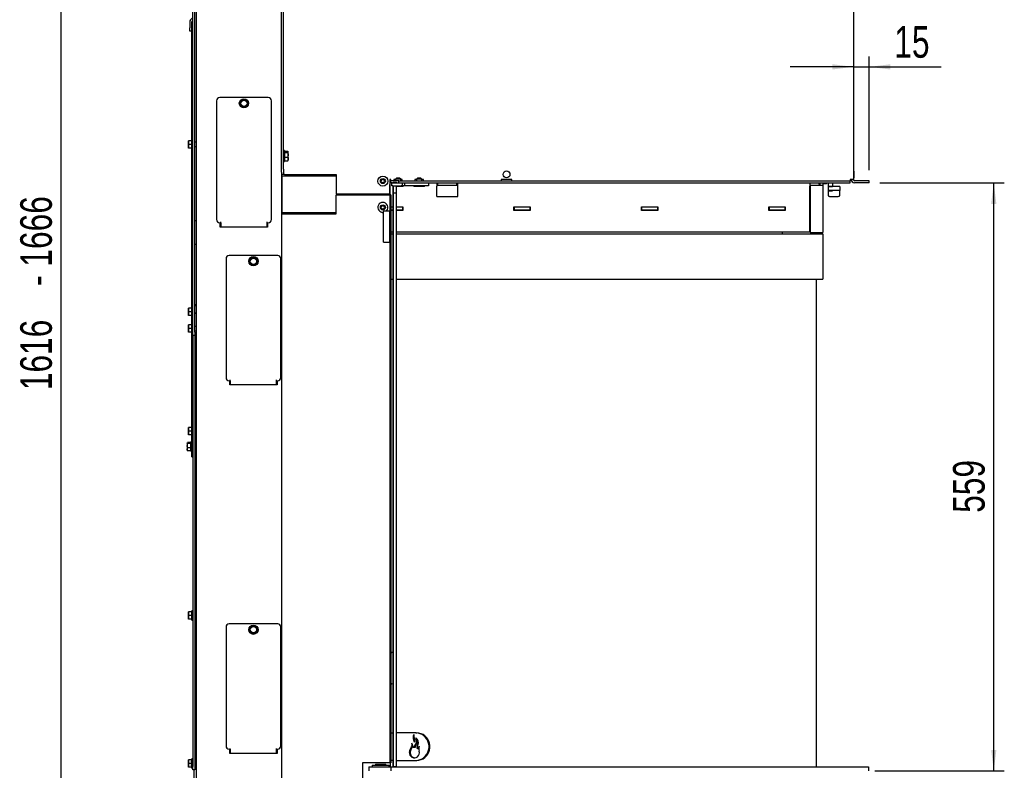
# Paper-space layout 'zijaanzicht' of a CAD drawing. Header units: millimetres. Extents: x 8 to 204, y 7 to 289.
# Tile 3 of 8: x 8 to 101, y 98 to 169. Entities that reach past the tile are written whole.
import ezdxf

# ---------------------------------------------------------------- set-up
doc = ezdxf.new("R2010")
doc.units = ezdxf.units.MM
doc.layers.add('MATEN', color=7, linetype='Continuous')
doc.styles.add('SLDTEXTSTYLE4', font='TXT', dxfattribs={"width": 0.75})
doc.dimstyles.new('SLDDIMSTYLE2', dxfattribs={"dimtxt": 3, "dimasz": 2, "dimexe": 0, "dimexo": 0.0625, "dimgap": 0.75, "dimtad": 1, "dimdec": 0, "dimlfac": 10, "dimrnd": 1e-09, "dimzin": 12, "dimdsep": 46, "dimtxsty": 'SLDTEXTSTYLE4', "dimsah": 1, "dimcen": 0.09, "dimadec": 0, "dimazin": 3, "dimtfac": 1, "dimtofl": 0, "dimtmove": 0, "dimatfit": 3, "dimfxl": 0, "dimfrac": 2, "dimtolj": 1, "dimtzin": 12, "dimarcsym": 0})
doc.dimstyles.new('SLDDIMSTYLE3', dxfattribs={"dimtxt": 3, "dimasz": 2, "dimexe": 0, "dimexo": 0.0625, "dimgap": 0.75, "dimtad": 1, "dimdec": 0, "dimlfac": 10, "dimrnd": 1e-09, "dimzin": 12, "dimdsep": 46, "dimtxsty": 'SLDTEXTSTYLE4', "dimsah": 1, "dimcen": 0.09, "dimadec": 0, "dimazin": 3, "dimtfac": 1, "dimtmove": 0, "dimatfit": 0, "dimfxl": 0, "dimfrac": 2, "dimtolj": 1, "dimtzin": 12, "dimarcsym": 0})

# ---------------------------------------------------------------- blocks, each defined once
blk = doc.blocks.new('_D_36')
at = {"layer": 'MATEN'}
for p, q in [((41.092, 224.565), (10.553, 224.565)), ((11.553, 224.565), (11.553, 63.015)), ((24.524, 63.015), (10.553, 63.015))]:
    blk.add_line(p, q, dxfattribs=at)
for points in [[(11.553, 224.565), (11.303, 222.565), (11.803, 222.565)], [(11.553, 63.015), (11.803, 65.015), (11.303, 65.015)]]:
    blk.add_solid(points, dxfattribs=at)
at = {"layer": 'MATEN', "char_height": 3, "attachment_point": 1, "rotation": 90, "style": 'SLDTEXTSTYLE4'}
for s, insert in [('- 1666', (7.686, 143.627)), ('1616', (7.686, 133.731))]:
    blk.add_mtext(s, dxfattribs=dict(at, insert=insert))
blk = doc.blocks.new('_D_39')
at = {"layer": 'MATEN', "color": 7}
for p, q in [((88.267, 154.625), (88.267, 165.439)), ((86.767, 164.439), (80.767, 164.439)), ((86.767, 164.439), (88.267, 164.439)), ((88.267, 164.439), (95.074, 164.439))]:
    blk.add_line(p, q, dxfattribs=at)
for points in [[(86.767, 164.439), (84.767, 164.689), (84.767, 164.189)], [(88.267, 164.439), (90.267, 164.189), (90.267, 164.689)]]:
    blk.add_solid(points, dxfattribs=at)
at = {"layer": 'MATEN', "color": 7, "insert": (90.64, 168.306), "char_height": 3, "attachment_point": 1, "style": 'SLDTEXTSTYLE4'}
blk.add_mtext('15', dxfattribs=at)
blk = doc.blocks.new('_D_40')
at = {"layer": 'MATEN', "color": 7}
for p, q in [((89.267, 153.425), (101.081, 153.425)), ((100.081, 97.565), (100.081, 153.425)), ((88.792, 97.565), (101.081, 97.565))]:
    blk.add_line(p, q, dxfattribs=at)
for points in [[(100.081, 153.425), (99.831, 151.425), (100.331, 151.425)], [(100.081, 97.565), (100.331, 99.565), (99.831, 99.565)]]:
    blk.add_solid(points, dxfattribs=at)
at = {"layer": 'MATEN', "color": 7, "insert": (96.214, 122.08), "char_height": 3, "attachment_point": 1, "rotation": 90, "style": 'SLDTEXTSTYLE4'}
blk.add_mtext('559', dxfattribs=at)

psp = doc.layouts.new('zijaanzicht')

# ---------------------------------------------------------------- linework, layer by layer
at = {"color": 7, "linetype": 'Continuous', "lineweight": 25}
for p, q in [((86.767, 219.775), (86.767, 153.725)), ((24.067, 139.225), (24.067, 219.025)), ((24.267, 139.225), (24.267, 219.025)), ((24.367, 219.425), (24.367, 94.725)), ((32.467, 154.725), (32.467, 219.275)), ((32.667, 154.725), (32.667, 219.275)), ((23.767, 168.709), (23.767, 168.133)), ((23.855, 168.921), (24.037, 169.104)), ((23.967, 168.709), (24.067, 168.709)), ((23.967, 168.209), (23.967, 168.709)), ((23.967, 157.515), (23.967, 168.209)), ((23.996, 168.78), (24.067, 168.85)), ((23.767, 167.833), (23.767, 168.133)), ((23.967, 167.833), (23.767, 167.833)), ((26.317, 161.225), (26.317, 149.925)), ((31.217, 161.525), (26.617, 161.525)), ((28.516, 160.922), (28.639, 160.761)), ((28.67, 161.295), (28.593, 161.108)), ((28.639, 160.761), (28.762, 160.601)), ((28.871, 161.322), (28.67, 161.295)), ((29.071, 161.348), (28.871, 161.322)), ((29.194, 161.188), (29.071, 161.348)), ((29.317, 161.028), (29.194, 161.188)), ((29.24, 160.841), (29.317, 161.028)), ((31.517, 149.925), (31.517, 161.225)), ((28.762, 160.601), (28.963, 160.628)), ((28.963, 160.628), (29.163, 160.654)), ((23.642, 157.25), (23.656, 157.425)), ((23.642, 157.425), (23.642, 157.25)), ((23.656, 157.075), (23.642, 157.25)), ((23.642, 157.25), (23.642, 156.9)), ((23.642, 156.9), (23.656, 157.075)), ((23.967, 157.425), (23.656, 157.425)), ((23.967, 157.075), (23.656, 157.075)), ((24.067, 157.515), (23.967, 157.515)), ((23.967, 156.635), (23.967, 157.515)), ((24.367, 157.285), (24.267, 157.285)), ((23.656, 156.725), (23.642, 156.9)), ((23.642, 156.9), (23.642, 156.725)), ((23.967, 156.725), (23.656, 156.725)), ((23.967, 156.635), (24.067, 156.635)), ((23.967, 141.615), (23.967, 156.635)), ((24.267, 156.865), (24.367, 156.865)), ((32.767, 156.5), (32.667, 156.5)), ((32.767, 156.5), (32.767, 155.45)), ((32.767, 156.423), (33.095, 156.423)), ((32.767, 156.295), (33.095, 156.295)), ((33.112, 156.359), (33.095, 156.295)), ((33.095, 156.295), (33.112, 156.071)), ((33.112, 156.071), (33.095, 155.847)), ((33.103, 156.391), (33.112, 156.359)), ((33.112, 156.375), (33.107, 156.392)), ((33.112, 156.359), (33.112, 156.375)), ((33.112, 156.071), (33.112, 156.359)), ((33.112, 155.687), (33.112, 156.071)), ((32.667, 155.45), (32.767, 155.45)), ((32.767, 155.847), (33.095, 155.847)), ((32.767, 155.526), (33.095, 155.526)), ((33.112, 155.687), (33.095, 155.526)), ((33.095, 155.526), (33.103, 155.558)), ((33.107, 155.557), (33.112, 155.575)), ((33.112, 155.575), (33.112, 155.687)), ((32.467, 154.425), (32.467, 154.725)), ((32.467, 154.425), (32.467, 94.725)), ((32.667, 154.225), (32.467, 154.225)), ((32.667, 154.725), (32.667, 154.225)), ((32.767, 154.225), (32.667, 154.225)), ((32.767, 154.225), (37.667, 154.225)), ((33.277, 154.225), (33.277, 154.09)), ((37.667, 154.225), (37.667, 152.375)), ((86.817, 154.023), (86.817, 154.525)), ((32.467, 154.09), (32.502, 154.09)), ((32.502, 154.09), (32.502, 150.59)), ((32.502, 154.09), (32.662, 154.09)), ((32.662, 154.09), (36.811, 154.09)), ((36.811, 154.09), (37.137, 154.09)), ((37.137, 154.09), (37.205, 154.09)), ((37.205, 154.09), (37.318, 154.09)), ((37.318, 154.09), (37.667, 154.09)), ((42.015, 153.74), (41.929, 153.59)), ((41.929, 153.59), (42.015, 153.44)), ((42.188, 153.74), (42.015, 153.74)), ((42.015, 153.44), (42.188, 153.44)), ((42.275, 153.59), (42.188, 153.74)), ((42.188, 153.44), (42.275, 153.59)), ((42.767, 153.725), (42.767, 153.275)), ((42.867, 153.725), (42.767, 153.725)), ((42.767, 152.375), (42.767, 153.275)), ((42.802, 152.275), (42.802, 153.725)), ((42.802, 153.515), (42.867, 153.515)), ((42.867, 153.625), (42.867, 153.725)), ((42.867, 153.425), (42.867, 153.625)), ((43.242, 153.625), (42.867, 153.625)), ((42.942, 153.425), (42.867, 153.425)), ((42.942, 153.125), (42.942, 153.425)), ((42.942, 153.425), (43.042, 153.425)), ((43.042, 153.425), (43.842, 153.425)), ((43.093, 153.475), (43.091, 153.475)), ((43.093, 153.475), (43.393, 153.475)), ((43.142, 153.725), (43.142, 153.625)), ((43.292, 153.725), (43.142, 153.725)), ((43.617, 153.625), (43.242, 153.625)), ((43.392, 153.87), (43.292, 153.77)), ((43.292, 153.77), (43.292, 153.625)), ((43.792, 153.77), (43.292, 153.77)), ((43.692, 153.87), (43.392, 153.87)), ((43.617, 153.625), (86.467, 153.625)), ((43.617, 153.425), (43.617, 153.625)), ((43.792, 153.77), (43.692, 153.87)), ((43.792, 153.625), (43.792, 153.77)), ((43.942, 153.725), (43.792, 153.725)), ((43.842, 153.425), (43.942, 153.425)), ((43.942, 153.625), (43.942, 153.725)), ((43.942, 153.425), (43.942, 153.125)), ((43.942, 153.425), (86.467, 153.425)), ((44.142, 153.425), (44.142, 153.125)), ((45.142, 153.725), (45.142, 153.625)), ((45.292, 153.725), (45.142, 153.725)), ((45.392, 153.87), (45.292, 153.77)), ((45.292, 153.77), (45.292, 153.625)), ((45.538, 153.77), (45.292, 153.77)), ((45.539, 153.87), (45.392, 153.87)), ((45.792, 153.77), (45.538, 153.77)), ((45.692, 153.87), (45.539, 153.87)), ((45.792, 153.77), (45.692, 153.87)), ((45.792, 153.625), (45.792, 153.77)), ((45.942, 153.725), (45.792, 153.725)), ((45.942, 153.625), (45.942, 153.725)), ((46.442, 153.425), (46.442, 153.125)), ((47.212, 153.425), (47.212, 153.115)), ((47.312, 153.215), (47.312, 153.425)), ((49.112, 153.215), (49.112, 153.425)), ((49.212, 153.115), (49.212, 153.425)), ((53.342, 153.725), (53.342, 153.625)), ((54.342, 153.725), (53.342, 153.725)), ((54.342, 153.625), (54.342, 153.725)), ((82.612, 153.425), (82.612, 153.115)), ((83.421, 153.42), (83.432, 153.42)), ((83.432, 153.42), (83.437, 153.425)), ((83.432, 153.42), (83.432, 153.425)), ((83.474, 153.365), (83.562, 153.365)), ((83.562, 153.425), (83.562, 153.215)), ((83.862, 153.425), (83.862, 153.215)), ((83.862, 153.361), (84.217, 153.361)), ((84.217, 153.361), (84.262, 153.428)), ((84.251, 153.396), (84.262, 153.415)), ((84.262, 153.425), (84.262, 153.415)), ((84.362, 153.425), (84.362, 153.319)), ((84.362, 153.319), (84.362, 153.082)), ((84.762, 153.425), (84.762, 153.319)), ((84.762, 153.319), (84.762, 153.082)), ((86.467, 153.725), (86.467, 153.625)), ((86.767, 153.725), (86.467, 153.725)), ((86.467, 153.425), (86.467, 153.625)), ((86.817, 153.925), (86.817, 154.023)), ((88.267, 153.625), (86.867, 153.625)), ((88.267, 153.425), (86.867, 153.425)), ((88.267, 153.425), (88.267, 153.625)), ((37.667, 152.375), (42.767, 152.375)), ((43.042, 153.125), (42.942, 153.125)), ((43.067, 153.125), (43.042, 153.1)), ((43.042, 153.125), (43.842, 153.125)), ((43.042, 153.1), (43.042, 153.07)), ((43.091, 153.1), (43.042, 153.1)), ((43.091, 153.07), (43.042, 153.07)), ((43.065, 152.425), (43.065, 108.741)), ((43.091, 152.475), (43.066, 152.475)), ((43.091, 153.125), (43.091, 152.475)), ((43.093, 152.475), (43.093, 153.125)), ((43.094, 152.475), (43.093, 152.475)), ((43.094, 97.985), (43.094, 152.475)), ((43.094, 152.475), (43.394, 152.475)), ((43.393, 152.475), (43.393, 153.125)), ((44.042, 153.1), (43.393, 153.1)), ((44.042, 153.07), (43.393, 153.07)), ((43.394, 97.985), (43.394, 152.475)), ((43.942, 153.125), (43.842, 153.125)), ((44.042, 153.125), (43.942, 153.125)), ((44.042, 153.1), (44.017, 153.125)), ((44.142, 153.125), (44.042, 153.125)), ((44.042, 153.07), (44.042, 153.1)), ((46.342, 153.125), (44.142, 153.125)), ((45.067, 153.125), (45.042, 153.1)), ((45.042, 153.1), (45.042, 153.07)), ((45.533, 153.1), (45.042, 153.1)), ((45.533, 153.07), (45.042, 153.07)), ((46.042, 153.1), (45.533, 153.1)), ((46.042, 153.07), (45.533, 153.07)), ((46.042, 153.1), (46.017, 153.125)), ((46.042, 153.07), (46.042, 153.1)), ((46.442, 153.125), (46.342, 153.125)), ((47.212, 153.215), (47.312, 153.215)), ((47.212, 152.115), (47.212, 153.115)), ((47.312, 153.215), (49.112, 153.215)), ((49.112, 153.215), (49.212, 153.215)), ((49.212, 152.115), (49.212, 153.115)), ((82.662, 153.215), (82.612, 153.215)), ((82.612, 148.765), (82.612, 153.115)), ((82.662, 152.765), (82.612, 152.765)), ((82.662, 153.215), (82.662, 148.715)), ((82.662, 153.215), (83.262, 153.215)), ((83.262, 153.215), (83.862, 153.215)), ((83.862, 153.215), (83.862, 148.715)), ((84.362, 153.082), (84.362, 152.682)), ((85.162, 153.082), (84.362, 153.082)), ((84.362, 153.082), (84.762, 153.082)), ((84.362, 152.682), (84.362, 152.678)), ((85.162, 152.682), (84.362, 152.682)), ((84.362, 152.678), (84.762, 152.678)), ((84.362, 152.673), (84.362, 152.678)), ((84.362, 152.673), (84.362, 152.665)), ((84.762, 152.673), (84.362, 152.673)), ((84.362, 152.665), (84.762, 152.665)), ((84.362, 152.661), (84.362, 152.665)), ((84.762, 152.661), (84.362, 152.661)), ((84.362, 152.661), (84.362, 152.645)), ((84.362, 152.635), (84.362, 152.645)), ((84.362, 152.635), (84.362, 152.206)), ((84.762, 152.678), (84.762, 152.673)), ((84.762, 152.665), (84.762, 152.661)), ((85.462, 153.081), (85.462, 152.681)), ((85.462, 152.645), (85.462, 152.681)), ((85.462, 152.645), (85.462, 152.635)), ((85.462, 152.206), (85.462, 152.635)), ((37.667, 150.475), (37.667, 152.275)), ((37.667, 152.275), (42.667, 152.275)), ((42.667, 152.275), (42.767, 152.275)), ((42.767, 152.275), (42.767, 150.775)), ((42.867, 152.275), (42.767, 152.275)), ((42.867, 152.275), (42.867, 98.325)), ((47.212, 152.115), (49.212, 152.115)), ((82.612, 152.265), (82.662, 152.265)), ((84.662, 152.127), (85.162, 152.127)), ((32.467, 150.59), (32.502, 150.59)), ((32.467, 150.475), (32.567, 150.475)), ((32.502, 150.59), (32.662, 150.59)), ((32.567, 150.475), (37.667, 150.475)), ((32.662, 150.59), (36.811, 150.59)), ((33.927, 150.59), (33.927, 150.475)), ((36.811, 150.59), (37.137, 150.59)), ((37.137, 150.59), (37.205, 150.59)), ((37.205, 150.59), (37.318, 150.59)), ((37.318, 150.59), (37.667, 150.59)), ((42.015, 151.24), (41.929, 151.09)), ((41.929, 151.09), (42.015, 150.94)), ((42.188, 151.24), (42.015, 151.24)), ((42.015, 150.94), (42.188, 150.94)), ((42.167, 150.775), (42.767, 150.775)), ((42.167, 150.675), (42.167, 150.775)), ((42.167, 147.875), (42.167, 150.675)), ((42.275, 151.09), (42.188, 151.24)), ((42.188, 150.94), (42.275, 151.09)), ((42.767, 150.675), (42.767, 150.775)), ((42.767, 147.875), (42.767, 150.675)), ((42.867, 151.145), (43.065, 151.145)), ((43.065, 151.115), (42.867, 151.115)), ((43.065, 150.815), (42.867, 150.815)), ((43.065, 150.785), (42.867, 150.785)), ((43.394, 151.145), (43.992, 151.145)), ((43.962, 151.115), (43.394, 151.115)), ((43.962, 150.815), (43.394, 150.815)), ((43.992, 150.785), (43.394, 150.785)), ((43.962, 151.115), (43.962, 150.815)), ((43.962, 151.115), (43.992, 151.115)), ((43.962, 150.815), (43.992, 150.815)), ((43.992, 151.145), (43.992, 150.785)), ((54.532, 150.785), (54.532, 151.145)), ((54.532, 151.145), (56.092, 151.145)), ((54.532, 151.115), (54.562, 151.115)), ((54.532, 150.815), (54.562, 150.815)), ((56.092, 150.785), (54.532, 150.785)), ((54.562, 151.115), (54.562, 150.815)), ((56.062, 151.115), (54.562, 151.115)), ((56.062, 150.815), (54.562, 150.815)), ((56.062, 151.115), (56.062, 150.815)), ((56.062, 151.115), (56.092, 151.115)), ((56.062, 150.815), (56.092, 150.815)), ((56.092, 151.145), (56.092, 150.785)), ((66.632, 150.785), (66.632, 151.145)), ((66.632, 151.145), (68.192, 151.145)), ((66.632, 151.115), (66.662, 151.115)), ((66.632, 150.815), (66.662, 150.815)), ((68.192, 150.785), (66.632, 150.785)), ((66.662, 151.115), (66.662, 150.815)), ((68.162, 151.115), (66.662, 151.115)), ((68.162, 150.815), (66.662, 150.815)), ((68.162, 151.115), (68.162, 150.815)), ((68.162, 151.115), (68.192, 151.115)), ((68.162, 150.815), (68.192, 150.815)), ((68.192, 151.145), (68.192, 150.785)), ((78.732, 150.785), (78.732, 151.145)), ((78.732, 151.145), (80.292, 151.145)), ((78.732, 151.115), (78.762, 151.115)), ((78.732, 150.815), (78.762, 150.815)), ((80.292, 150.785), (78.732, 150.785)), ((78.762, 151.115), (78.762, 150.815)), ((80.262, 151.115), (78.762, 151.115)), ((80.262, 150.815), (78.762, 150.815)), ((80.262, 151.115), (80.262, 151.145)), ((80.262, 151.115), (80.262, 150.815)), ((80.262, 151.115), (80.292, 151.115)), ((80.262, 150.815), (80.292, 150.815)), ((80.292, 151.145), (80.292, 150.785)), ((82.612, 151.115), (82.662, 151.115)), ((82.612, 150.815), (82.662, 150.815)), ((82.662, 150.498), (82.612, 150.506)), ((82.612, 150.492), (82.662, 150.476)), ((24.324, 149.825), (24.267, 149.825)), ((24.367, 149.825), (24.324, 149.825)), ((26.617, 149.625), (26.717, 149.625)), ((26.667, 149.225), (26.667, 149.625)), ((26.717, 149.625), (26.717, 149.705)), ((26.717, 149.625), (26.717, 149.505)), ((31.117, 149.625), (31.117, 149.705)), ((31.117, 149.625), (31.217, 149.625)), ((31.117, 149.505), (31.117, 149.625)), ((31.167, 149.625), (31.167, 149.225)), ((31.167, 149.225), (26.667, 149.225)), ((26.717, 149.505), (26.717, 149.321)), ((26.717, 149.225), (26.717, 149.321)), ((31.117, 149.321), (31.117, 149.505)), ((31.117, 149.321), (31.117, 149.225)), ((42.867, 148.765), (43.065, 148.765)), ((43.394, 148.765), (82.612, 148.765)), ((80.012, 148.765), (80.012, 148.684)), ((80.012, 148.684), (80.012, 148.565)), ((82.662, 149.255), (82.612, 149.255)), ((82.662, 148.715), (83.262, 148.715)), ((82.862, 148.715), (82.862, 148.565)), ((83.162, 148.715), (83.162, 148.565)), ((83.262, 148.715), (83.862, 148.715)), ((42.167, 147.775), (42.167, 147.875)), ((42.167, 147.775), (42.767, 147.775)), ((42.767, 147.775), (42.767, 147.875)), ((42.767, 147.775), (42.767, 98.325)), ((42.867, 148.565), (43.065, 148.565)), ((43.394, 148.565), (83.312, 148.565)), ((83.312, 148.565), (83.862, 148.565)), ((83.862, 148.565), (83.862, 144.265)), ((24.324, 147.577), (24.267, 147.577)), ((24.367, 147.577), (24.324, 147.577)), ((27.217, 146.225), (27.217, 134.925)), ((32.117, 146.525), (27.517, 146.525)), ((29.416, 145.922), (29.539, 145.761)), ((29.57, 146.295), (29.493, 146.108)), ((29.771, 146.322), (29.57, 146.295)), ((29.971, 146.348), (29.771, 146.322)), ((30.094, 146.188), (29.971, 146.348)), ((30.217, 146.028), (30.094, 146.188)), ((30.14, 145.841), (30.217, 146.028)), ((32.417, 134.925), (32.417, 146.225)), ((29.539, 145.761), (29.662, 145.601)), ((29.662, 145.601), (29.863, 145.628)), ((29.863, 145.628), (30.063, 145.654)), ((42.867, 144.265), (43.065, 144.265)), ((43.394, 144.265), (83.312, 144.265)), ((83.212, 144.265), (83.212, 97.965)), ((83.312, 144.265), (83.862, 144.265)), ((23.642, 141.35), (23.656, 141.525)), ((23.642, 141.525), (23.642, 141.35)), ((23.656, 141.175), (23.642, 141.35)), ((23.642, 141.35), (23.642, 141)), ((23.642, 141), (23.656, 141.175)), ((23.967, 141.525), (23.656, 141.525)), ((23.967, 141.175), (23.656, 141.175)), ((24.067, 141.615), (23.967, 141.615)), ((23.967, 140.735), (23.967, 141.615)), ((24.324, 141.825), (24.267, 141.755)), ((24.267, 141.11), (24.324, 141.04)), ((23.656, 140.825), (23.642, 141)), ((23.642, 141), (23.642, 140.825)), ((23.967, 140.825), (23.656, 140.825)), ((23.967, 140.735), (24.067, 140.735)), ((23.967, 140.015), (23.967, 140.735)), ((23.642, 139.75), (23.656, 139.925)), ((23.642, 139.925), (23.642, 139.75)), ((23.642, 139.75), (23.642, 139.4)), ((23.656, 139.575), (23.642, 139.75)), ((23.642, 139.4), (23.656, 139.575)), ((23.656, 139.225), (23.642, 139.4)), ((23.642, 139.4), (23.642, 139.225)), ((23.967, 139.925), (23.656, 139.925)), ((23.967, 139.575), (23.656, 139.575)), ((24.067, 140.015), (23.967, 140.015)), ((23.967, 139.135), (23.967, 140.015)), ((24.367, 139.785), (24.267, 139.785)), ((24.267, 139.365), (24.367, 139.365)), ((23.967, 139.225), (23.656, 139.225)), ((23.967, 139.135), (24.067, 139.135)), ((23.967, 130.265), (23.967, 139.135)), ((24.067, 138.925), (24.067, 139.225)), ((24.267, 138.925), (24.067, 138.925)), ((24.067, 138.925), (24.067, 97.975)), ((24.267, 139.225), (24.267, 138.925)), ((24.267, 138.925), (24.267, 97.975)), ((27.517, 134.625), (27.617, 134.625)), ((27.567, 134.225), (27.567, 134.625)), ((27.617, 134.625), (27.617, 134.705)), ((27.617, 134.625), (27.617, 134.505)), ((32.017, 134.625), (32.017, 134.705)), ((32.017, 134.625), (32.117, 134.625)), ((32.017, 134.505), (32.017, 134.625)), ((32.067, 134.625), (32.067, 134.225)), ((32.067, 134.225), (27.567, 134.225)), ((27.617, 134.505), (27.617, 134.321)), ((27.617, 134.225), (27.617, 134.321)), ((32.017, 134.321), (32.017, 134.505)), ((32.017, 134.321), (32.017, 134.225)), ((23.642, 130), (23.656, 130.175)), ((23.642, 130.175), (23.642, 130)), ((23.656, 129.825), (23.642, 130)), ((23.642, 130), (23.642, 129.65)), ((23.967, 130.175), (23.656, 130.175)), ((24.067, 130.265), (23.967, 130.265)), ((23.967, 129.385), (23.967, 130.265)), ((24.367, 130.035), (24.267, 130.035)), ((23.642, 129.65), (23.656, 129.825)), ((23.656, 129.475), (23.642, 129.65)), ((23.642, 129.65), (23.642, 129.475)), ((23.967, 129.825), (23.656, 129.825)), ((23.967, 129.475), (23.656, 129.475)), ((23.967, 129.385), (24.067, 129.385)), ((23.967, 127.909), (23.967, 129.385)), ((24.267, 129.615), (24.367, 129.615)), ((23.542, 128.709), (23.556, 128.768)), ((23.556, 128.651), (23.542, 128.709)), ((23.542, 128.709), (23.542, 128.454)), ((23.556, 128.257), (23.542, 128.454)), ((23.542, 128.454), (23.542, 128.119)), ((23.542, 128.119), (23.556, 128.257)), ((23.556, 127.981), (23.542, 128.119)), ((23.542, 128.119), (23.542, 128.025)), ((23.542, 128.04), (23.556, 127.981)), ((23.867, 128.768), (23.556, 128.768)), ((23.867, 128.651), (23.556, 128.651)), ((23.867, 128.257), (23.556, 128.257)), ((23.967, 128.815), (23.867, 128.815)), ((23.867, 127.935), (23.867, 128.815)), ((23.867, 127.981), (23.556, 127.981)), ((23.867, 127.935), (23.967, 127.935)), ((23.967, 127.409), (23.967, 127.909)), ((23.967, 127.409), (24.067, 127.409)), ((23.642, 112.5), (23.656, 112.675)), ((23.642, 112.675), (23.642, 112.5)), ((23.656, 112.325), (23.642, 112.5)), ((23.642, 112.5), (23.642, 112.15)), ((23.642, 112.15), (23.656, 112.325)), ((23.656, 111.975), (23.642, 112.15)), ((23.642, 112.15), (23.642, 111.975)), ((23.967, 112.675), (23.656, 112.675)), ((23.967, 112.325), (23.656, 112.325)), ((24.067, 112.765), (23.967, 112.765)), ((23.967, 111.885), (23.967, 112.765)), ((24.367, 112.535), (24.267, 112.535)), ((23.967, 111.975), (23.656, 111.975)), ((23.967, 111.885), (24.067, 111.885)), ((24.267, 112.115), (24.367, 112.115)), ((27.217, 111.225), (27.217, 99.925)), ((32.117, 111.525), (27.517, 111.525)), ((29.57, 111.295), (29.493, 111.108)), ((29.771, 111.322), (29.57, 111.295)), ((29.971, 111.348), (29.771, 111.322)), ((30.094, 111.188), (29.971, 111.348)), ((32.417, 99.925), (32.417, 111.225)), ((29.416, 110.922), (29.539, 110.761)), ((29.539, 110.761), (29.662, 110.601)), ((29.662, 110.601), (29.863, 110.628)), ((29.863, 110.628), (30.063, 110.654)), ((30.217, 111.028), (30.094, 111.188)), ((30.14, 110.841), (30.217, 111.028)), ((42.867, 108.825), (42.967, 108.825)), ((43.067, 108.725), (43.067, 105.925)), ((42.967, 105.825), (42.867, 105.825)), ((43.065, 105.908), (43.065, 98.175)), ((42.867, 101.165), (43.065, 101.165)), ((45.236, 101.165), (43.394, 101.165)), ((45.236, 101.165), (45.319, 101.165)), ((27.517, 99.625), (27.617, 99.625)), ((27.567, 99.225), (27.567, 99.625)), ((32.067, 99.225), (27.567, 99.225)), ((27.617, 99.625), (27.617, 99.705)), ((27.617, 99.625), (27.617, 99.505)), ((27.617, 99.505), (27.617, 99.321)), ((27.617, 99.225), (27.617, 99.321)), ((32.017, 99.625), (32.017, 99.705)), ((32.017, 99.625), (32.117, 99.625)), ((32.017, 99.505), (32.017, 99.625)), ((32.017, 99.321), (32.017, 99.505)), ((32.017, 99.321), (32.017, 99.225)), ((32.067, 99.625), (32.067, 99.225)), ((45.059, 99.787), (44.977, 99.787)), ((45.161, 99.801), (45.078, 99.801)), ((45.506, 99.66), (45.424, 99.66)), ((23.642, 98.45), (23.656, 98.625)), ((23.642, 98.625), (23.642, 98.45)), ((23.642, 98.45), (23.642, 98.1)), ((23.656, 98.275), (23.642, 98.45)), ((23.642, 98.1), (23.656, 98.275)), ((23.924, 98.625), (23.656, 98.625)), ((23.942, 98.275), (23.656, 98.275)), ((23.942, 98.45), (23.956, 98.625)), ((23.942, 98.625), (23.942, 98.45)), ((23.956, 98.275), (23.942, 98.45)), ((23.942, 98.45), (23.942, 98.1)), ((23.942, 98.1), (23.956, 98.275)), ((24.067, 98.625), (23.956, 98.625)), ((24.067, 98.275), (23.956, 98.275)), ((24.067, 98.715), (23.967, 98.715)), ((23.967, 98.625), (23.967, 98.715)), ((24.367, 98.715), (24.267, 98.715)), ((40.167, 98.325), (40.167, 95.325)), ((42.667, 98.325), (40.167, 98.325)), ((41.092, 98.125), (41.092, 97.965)), ((41.092, 98.125), (42.692, 98.125)), ((41.392, 98.215), (41.392, 98.185)), ((41.392, 98.215), (41.862, 98.215)), ((41.392, 98.185), (41.452, 98.125)), ((41.392, 98.185), (41.862, 98.185)), ((41.862, 98.215), (42.392, 98.215)), ((41.862, 98.185), (42.392, 98.185)), ((42.332, 98.125), (42.392, 98.185)), ((42.392, 98.185), (42.392, 98.215)), ((42.767, 98.325), (42.667, 98.325)), ((42.692, 97.965), (42.692, 98.125)), ((42.767, 98.325), (42.867, 98.325)), ((42.812, 97.965), (42.812, 98.325)), ((43.065, 98.565), (42.867, 98.565)), ((43.065, 98.175), (43.089, 98.175)), ((43.089, 98.175), (43.089, 98.025)), ((43.394, 98.565), (45.236, 98.565)), ((45.236, 98.565), (45.319, 98.565)), ((23.656, 97.925), (23.642, 98.1)), ((23.642, 98.1), (23.642, 97.925)), ((23.924, 97.925), (23.656, 97.925)), ((23.956, 97.925), (23.942, 98.1)), ((23.942, 98.1), (23.942, 97.925)), ((24.067, 97.925), (23.956, 97.925)), ((23.967, 97.835), (23.967, 97.925)), ((23.967, 97.835), (24.067, 97.835)), ((24.067, 97.675), (24.067, 97.975)), ((24.267, 97.675), (24.067, 97.675)), ((24.167, 97.675), (24.167, 95.077)), ((24.267, 97.975), (24.267, 97.675)), ((24.267, 97.835), (24.367, 97.835)), ((40.757, 97.965), (40.757, 97.565)), ((40.757, 97.965), (42.867, 97.965)), ((42.867, 97.965), (42.867, 97.565)), ((42.867, 97.965), (87.792, 97.965)), ((43.09, 97.975), (43.091, 97.975)), ((43.091, 97.975), (43.091, 97.965)), ((43.093, 97.975), (43.094, 97.975)), ((43.093, 97.965), (43.093, 97.975)), ((43.094, 97.975), (43.394, 97.975)), ((43.393, 97.965), (43.393, 97.975)), ((87.792, 97.965), (88.192, 97.965)), ((88.192, 97.965), (88.192, 97.565))]:
    psp.add_line(p, q, dxfattribs=at)
at = {"color": 7, "linetype": 'Continuous', "lineweight": 25, "flags": 128}
for points in [[(84.362, 152.206), (84.368, 152.19), (84.385, 152.176), (84.412, 152.162), (84.45, 152.15), (84.495, 152.14), (84.547, 152.133), (84.603, 152.129), (84.662, 152.127)], [(85.162, 152.127), (85.22, 152.129), (85.277, 152.133), (85.328, 152.14), (85.374, 152.15), (85.411, 152.162), (85.439, 152.176), (85.456, 152.19), (85.462, 152.206)], [(45.236, 98.565), (45.442, 98.582), (45.642, 98.635), (45.831, 98.721), (46.004, 98.839), (46.155, 98.984), (46.282, 99.154), (46.38, 99.343), (46.447, 99.546), (46.481, 99.757), (46.481, 99.972), (46.447, 100.184), (46.38, 100.387), (46.282, 100.576), (46.155, 100.745), (46.004, 100.891), (45.831, 101.008), (45.642, 101.094), (45.442, 101.147), (45.236, 101.165)], [(45.319, 98.565), (45.524, 98.582), (45.724, 98.635), (45.913, 98.721), (46.086, 98.839), (46.238, 98.984), (46.365, 99.154), (46.463, 99.343), (46.53, 99.546), (46.564, 99.757), (46.564, 99.972), (46.53, 100.184), (46.463, 100.387), (46.365, 100.576), (46.238, 100.745), (46.086, 100.891), (45.913, 101.008), (45.724, 101.094), (45.524, 101.147), (45.319, 101.165)], [(45.521, 99.72), (45.514, 99.697), (45.506, 99.66)], [(40.316, 98.325), (40.212, 98.315), (40.167, 98.317)]]:
    psp.add_lwpolyline(points, dxfattribs=at)
at = {"color": 7, "linetype": 'Continuous', "lineweight": 25}
for centre, radius in [((28.917, 160.975), 0.44), ((28.917, 160.975), 0.3), ((53.842, 154.225), 0.325), ((42.102, 153.59), 0.475), ((42.102, 153.59), 0.235), ((42.102, 151.09), 0.235), ((29.817, 145.975), 0.44), ((29.817, 145.975), 0.3), ((29.817, 110.975), 0.44), ((29.817, 110.975), 0.3)]:
    psp.add_circle(centre, radius, dxfattribs=at)
for centre, radius, start, end in [((24.067, 168.709), 0.3, 135, 180), ((24.067, 168.709), 0.1, 135, 180), ((26.617, 161.225), 0.3, 90, 180), ((28.917, 160.975), 0.35, 157.55172, 217.55172), ((28.917, 160.975), 0.35, 97.55172, 157.55172), ((28.917, 160.975), 0.35, 217.55172, 277.55172), ((28.917, 160.975), 0.35, 37.55172, 97.55172), ((28.917, 160.975), 0.35, 277.55172, 337.55172), ((28.917, 160.975), 0.35, 337.55172, 37.55172), ((31.217, 161.225), 0.3, 360, 90), ((86.792, 154.525), 0.025, 0, 180), ((44.878, 153.437), 1.787, 178.79762, 180.40074), ((41.306, 153.437), 1.787, 359.59926, 1.20238), ((41.606, 153.437), 1.787, 359.59926, 1.20238), ((83.162, 153.115), 0.4, 14.47751, 49.68509), ((86.867, 153.725), 0.3, 180, 270), ((86.792, 153.925), 0.025, 180, 0), ((86.867, 153.725), 0.1, 180, 270), ((44.852, 152.437), 1.787, 178.79762, 180.40074), ((85.237, 129.944), 23.138, 89.44284, 90.18572), ((85.237, 129.544), 23.138, 89.44284, 90.18572), ((42.102, 151.09), 0.475, 90, 277.86515), ((42.102, 151.09), 0.475, 318.45884, 90), ((26.617, 149.925), 0.3, 180, 270), ((31.217, 149.925), 0.3, 270, 0), ((27.517, 146.225), 0.3, 90, 180), ((29.817, 145.975), 0.35, 157.55172, 217.55172), ((29.817, 145.975), 0.35, 97.55172, 157.55172), ((29.817, 145.975), 0.35, 37.55172, 97.55172), ((29.817, 145.975), 0.35, 277.55172, 337.55172), ((29.817, 145.975), 0.35, 337.55172, 37.55172), ((32.117, 146.225), 0.3, 360, 90), ((29.817, 145.975), 0.35, 217.55172, 277.55172), ((24.342, 141.807), 0.025, 0, 136.39718), ((24.342, 141.057), 0.025, 223.60282, 0), ((27.517, 134.925), 0.3, 180, 270), ((32.117, 134.925), 0.3, 270, 0), ((27.517, 111.225), 0.3, 90, 180), ((29.817, 110.975), 0.35, 97.55172, 157.55172), ((29.817, 110.975), 0.35, 37.55172, 97.55172), ((32.117, 111.225), 0.3, 360, 90), ((29.817, 110.975), 0.35, 157.55172, 217.55172), ((29.817, 110.975), 0.35, 217.55172, 277.55172), ((29.817, 110.975), 0.35, 277.55172, 337.55172), ((29.817, 110.975), 0.35, 337.55172, 37.55172), ((42.967, 108.725), 0.1, 0, 90), ((42.967, 105.925), 0.1, 270, 0), ((45.478, 100.764), 0.506, 148.43299, 211.48996), ((45.554, 100.893), 0.526, 165.0138, 214.58489), ((44.402, 100.035), 0.472, 321.12084, 19.37379), ((44.66, 99.962), 0.295, 359.412, 50.79321), ((44.489, 100.033), 0.467, 320.97418, 354.75912), ((44.777, 100.335), 0.315, 351.98709, 31.49724), ((45.558, 100.763), 0.504, 184.19795, 211.54203), ((46.352, 99.498), 1.309, 146.90172, 166.61856), ((44.929, 100.462), 0.234, 313.22109, 34.7051), ((44.864, 100.337), 0.311, 17.32781, 31.61076), ((46.435, 99.498), 1.309, 146.90172, 166.61856), ((44.98, 100.277), 0.491, 334.68846, 60.02272), ((44.91, 100.438), 0.412, 326.97344, 40.02547), ((46.292, 99.663), 0.958, 155.06063, 176.01618), ((44.991, 100.438), 0.413, 327.03293, 15.82168), ((27.517, 99.925), 0.3, 180, 270), ((32.117, 99.925), 0.3, 270, 0), ((45.091, 99.291), 0.483, 173.022, 17.27409), ((45.33, 99.284), 0.722, 140.97479, 174.722), ((45.185, 99.295), 0.494, 173.53921, 263.69557), ((45.413, 99.284), 0.722, 140.97479, 174.722), ((45.632, 99.956), 0.676, 179.68595, 194.41528), ((45.089, 99.338), 0.463, 91.3741, 104.07456), ((45.172, 99.338), 0.463, 91.3741, 104.07456), ((45.08, 99.32), 0.483, 44.7238, 57.95747), ((45.979, 99.56), 0.564, 139.13583, 169.81449), ((46.48, 99.682), 0.96, 165.07787, 194.92213), ((44.876, 98.012), 1.787, 179.59926, 181.20238), ((42.737, 97.982), 0.357, 358.79762, 0.40074), ((43.037, 97.982), 0.357, 358.79762, 0.40074)]:
    psp.add_arc(centre, radius, start, end, dxfattribs=at)
for points, knots in [([(28.593, 161.108), (28.574, 161.061), (28.548, 160.999), (28.523, 160.937), (28.516, 160.922)], [0, 0, 0, 0, 0.750835, 1, 1, 1, 1]), ([(29.163, 160.654), (29.169, 160.67), (29.195, 160.732), (29.221, 160.794), (29.24, 160.841)], [0, 0, 0, 0, 0.249165, 1, 1, 1, 1]), ([(33.095, 155.847), (33.098, 155.834), (33.108, 155.781), (33.11, 155.727), (33.112, 155.687)], [0, 0, 0, 0, 0.2478093, 1, 1, 1, 1]), ([(82.662, 150.805), (82.66, 150.806), (82.644, 150.812), (82.627, 150.811), (82.612, 150.811)], [0, 0, 0, 0, 0.126425, 1, 1, 1, 1]), ([(29.493, 146.108), (29.474, 146.061), (29.448, 145.999), (29.423, 145.937), (29.416, 145.922)], [0, 0, 0, 0, 0.750835, 1, 1, 1, 1]), ([(30.063, 145.654), (30.069, 145.67), (30.095, 145.732), (30.121, 145.794), (30.14, 145.841)], [0, 0, 0, 0, 0.249165, 1, 1, 1, 1]), ([(23.542, 128.454), (23.543, 128.503), (23.545, 128.569), (23.554, 128.634), (23.556, 128.651)], [0, 0, 0, 0, 0.750835, 1, 1, 1, 1]), ([(29.493, 111.108), (29.474, 111.061), (29.448, 110.999), (29.423, 110.937), (29.416, 110.922)], [0, 0, 0, 0, 0.750835, 1, 1, 1, 1]), ([(30.063, 110.654), (30.069, 110.67), (30.095, 110.732), (30.121, 110.794), (30.14, 110.841)], [0, 0, 0, 0, 0.249165, 1, 1, 1, 1])]:
    psp.add_open_spline(points, degree=3, knots=knots, dxfattribs=at)

# ---------------------------------------------------------------- dimensions: what is measured, and where the dimension line sits
at = {"layer": 'MATEN'}
dim = psp.add_linear_dim(base=(11.55300277, 63.014710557), p1=(42.091771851, 224.564710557), p2=(25.523806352, 63.014710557), angle=90, text='<> - 1666', dimstyle='SLDDIMSTYLE2', dxfattribs=at)
dim.commit()
dim.dimension.update_dxf_attribs({"geometry": '_D_36', "text_midpoint": (11.55300277, 144.199436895), "dimtype": 160})
at = {"layer": 'MATEN', "color": 7}
dim = psp.add_linear_dim(base=(88.267, 164.439), p1=(86.767, 153.725), p2=(88.267, 153.625), dimstyle='SLDDIMSTYLE3', dxfattribs=at)
dim.commit()
dim.dimension.update_dxf_attribs({"geometry": '_D_39', "text_midpoint": (92.857, 164.439), "dimtype": 160})
dim = psp.add_linear_dim(base=(100.081, 153.425), p1=(87.792, 97.565), p2=(88.267, 153.425), angle=90, dimstyle='SLDDIMSTYLE2', dxfattribs=at)
dim.commit()
dim.dimension.update_dxf_attribs({"geometry": '_D_40', "text_midpoint": (100.081, 125.405), "dimtype": 160})

doc.saveas('drawing.dxf')
